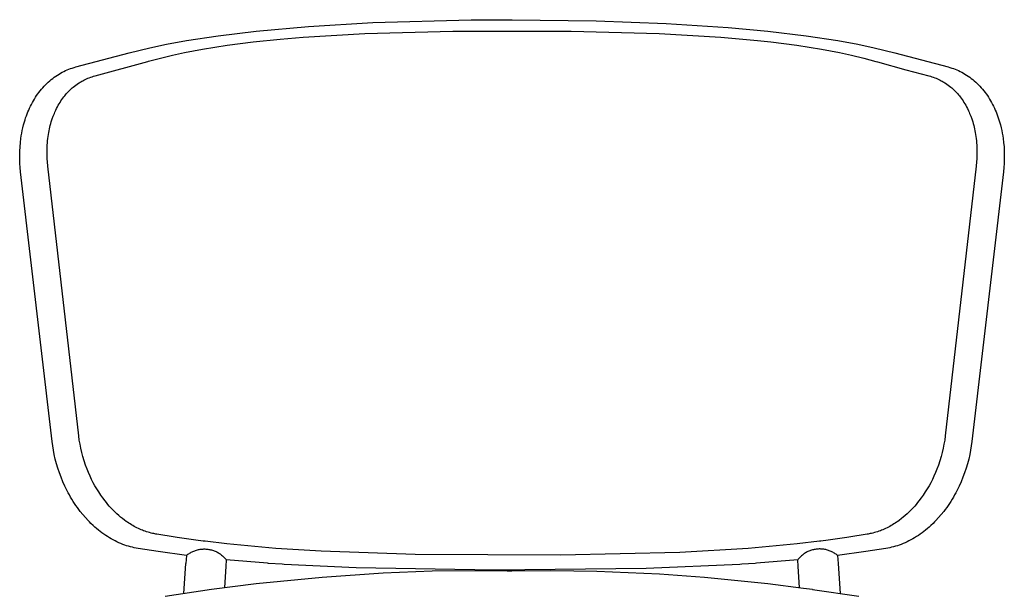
# Model space of a CAD drawing. Header units: millimetres. Extents: x 5000 to 6329, y 0 to 1857.
# Tile 7 of 9: x 5000 to 5541, y 1540 to 1857. Entities that reach past the tile are written whole.
import ezdxf

# ---------------------------------------------------------------- set-up
doc = ezdxf.new("R2010")
doc.units = ezdxf.units.MM
doc.layers.add('Make2D$Sichtbar$Kurven', color=18, linetype='Continuous', true_color=0x000000)

msp = doc.modelspace()

# ---------------------------------------------------------------- linework, layer by layer
at = {"layer": 'Make2D$Sichtbar$Kurven', "color": 18, "lineweight": -3, "true_color": 0x000000}
for p, q in [((5193.98, 1855.04), (5247.97, 1856.53)), ((5247.97, 1856.53), (5270.52, 1856.67)), ((5270.52, 1856.67), (5316.65, 1856.1)), ((5316.65, 1856.1), (5355.19, 1854.65)), ((5108.97, 1847.79), (5130, 1850.36)), ((5130, 1850.36), (5158.65, 1852.96)), ((5158.65, 1852.96), (5193.98, 1855.04)), ((5189.64, 1849.01), (5237.94, 1850.29)), ((5237.94, 1850.29), (5303.03, 1850.29)), ((5303.03, 1850.29), (5351.33, 1849.01)), ((5355.19, 1854.65), (5389.32, 1852.41)), ((5389.32, 1852.41), (5411.12, 1850.34)), ((5411.12, 1850.34), (5432.14, 1847.77)), ((5080.6, 1843.17), (5091.57, 1845.15)), ((5091.57, 1845.15), (5108.97, 1847.79)), ((5128.34, 1844.43), (5143.12, 1845.97)), ((5143.12, 1845.97), (5155.75, 1847.04)), ((5155.75, 1847.04), (5189.64, 1849.01)), ((5351.33, 1849.01), (5385.22, 1847.04)), ((5385.22, 1847.04), (5405.3, 1845.23)), ((5405.3, 1845.23), (5412.63, 1844.43)), ((5432.14, 1847.77), (5449.51, 1845.14)), ((5449.51, 1845.14), (5460.41, 1843.16)), ((5060.16, 1838.49), (5071.43, 1841.24)), ((5071.43, 1841.24), (5080.6, 1843.17)), ((5090.61, 1838.64), (5100.37, 1840.47)), ((5100.37, 1840.47), (5114.06, 1842.6)), ((5114.06, 1842.6), (5128.34, 1844.43)), ((5412.63, 1844.43), (5426.91, 1842.6)), ((5426.91, 1842.6), (5440.6, 1840.47)), ((5440.6, 1840.47), (5450.36, 1838.64)), ((5460.41, 1843.16), (5469.51, 1841.25)), ((5469.51, 1841.25), (5480.78, 1838.5)), ((5030.81, 1830.68), (5060.14, 1838.49)), ((5070.74, 1833.79), (5077.32, 1835.57)), ((5077.32, 1835.57), (5083.95, 1837.19)), ((5083.95, 1837.19), (5090.61, 1838.64)), ((5450.36, 1838.64), (5457.09, 1837.17)), ((5457.09, 1837.17), (5463.79, 1835.53)), ((5463.79, 1835.53), (5470.44, 1833.72)), ((5480.8, 1838.49), (5510.16, 1830.68)), ((5024.3, 1828.24), (5025.2, 1828.66)), ((5025.2, 1828.66), (5026.11, 1829.07)), ((5026.11, 1829.07), (5027.03, 1829.44)), ((5027.03, 1829.44), (5027.96, 1829.79)), ((5027.96, 1829.79), (5028.9, 1830.11)), ((5028.9, 1830.11), (5029.85, 1830.41)), ((5029.85, 1830.41), (5030.81, 1830.68)), ((5041.42, 1825.77), (5070.47, 1833.71)), ((5070.47, 1833.71), (5070.74, 1833.79)), ((5470.44, 1833.72), (5471.35, 1833.47)), ((5471.35, 1833.47), (5486.81, 1829.19)), ((5486.81, 1829.19), (5499.54, 1825.77)), ((5510.16, 1830.68), (5511.12, 1830.41)), ((5511.12, 1830.41), (5512.07, 1830.12)), ((5512.07, 1830.12), (5513.01, 1829.79)), ((5513.01, 1829.79), (5513.94, 1829.44)), ((5513.94, 1829.44), (5514.86, 1829.07)), ((5514.86, 1829.07), (5515.77, 1828.66)), ((5515.77, 1828.66), (5516.67, 1828.24)), ((5015.72, 1822.37), (5016.52, 1823.08)), ((5016.52, 1823.08), (5017.33, 1823.76)), ((5017.33, 1823.76), (5018.15, 1824.41)), ((5018.15, 1824.41), (5018.99, 1825.03)), ((5018.99, 1825.03), (5019.85, 1825.63)), ((5019.85, 1825.63), (5020.71, 1826.21)), ((5020.71, 1826.21), (5021.6, 1826.76)), ((5021.6, 1826.76), (5022.49, 1827.28)), ((5022.49, 1827.28), (5023.41, 1827.78)), ((5023.41, 1827.78), (5024.3, 1828.24)), ((5034.12, 1822.86), (5034.68, 1823.16)), ((5034.68, 1823.16), (5035.19, 1823.43)), ((5035.19, 1823.43), (5035.94, 1823.8)), ((5035.94, 1823.8), (5036.7, 1824.15)), ((5036.7, 1824.15), (5037.47, 1824.47)), ((5037.47, 1824.47), (5038.24, 1824.77)), ((5038.24, 1824.77), (5039.03, 1825.06)), ((5039.03, 1825.06), (5039.82, 1825.32)), ((5039.82, 1825.32), (5040.62, 1825.56)), ((5040.62, 1825.56), (5041.42, 1825.77)), ((5499.54, 1825.77), (5500.35, 1825.56)), ((5500.35, 1825.56), (5501.15, 1825.32)), ((5501.15, 1825.32), (5501.94, 1825.06)), ((5501.94, 1825.06), (5502.73, 1824.77)), ((5502.73, 1824.77), (5503.5, 1824.47)), ((5503.5, 1824.47), (5504.27, 1824.15)), ((5504.27, 1824.15), (5505.03, 1823.8)), ((5505.03, 1823.8), (5505.77, 1823.43)), ((5505.77, 1823.43), (5506.29, 1823.16)), ((5506.29, 1823.16), (5506.85, 1822.86)), ((5516.67, 1828.24), (5517.56, 1827.78)), ((5517.56, 1827.78), (5518.47, 1827.28)), ((5518.47, 1827.28), (5519.37, 1826.76)), ((5519.37, 1826.76), (5520.25, 1826.21)), ((5520.25, 1826.21), (5521.12, 1825.63)), ((5521.12, 1825.63), (5521.98, 1825.03)), ((5521.98, 1825.03), (5522.81, 1824.41)), ((5522.81, 1824.41), (5523.64, 1823.76)), ((5523.64, 1823.76), (5524.44, 1823.08)), ((5524.44, 1823.08), (5525.25, 1822.37)), ((5011.27, 1817.61), (5011.96, 1818.46)), ((5011.96, 1818.46), (5012.68, 1819.29)), ((5012.68, 1819.29), (5013.41, 1820.09)), ((5013.41, 1820.09), (5014.16, 1820.87)), ((5014.16, 1820.87), (5014.93, 1821.63)), ((5014.93, 1821.63), (5015.72, 1822.37)), ((5026.83, 1817.22), (5027.63, 1818.02)), ((5027.63, 1818.02), (5028.46, 1818.79)), ((5028.46, 1818.79), (5028.91, 1819.19)), ((5028.91, 1819.19), (5029.37, 1819.58)), ((5029.37, 1819.58), (5030.07, 1820.15)), ((5030.07, 1820.15), (5030.78, 1820.69)), ((5030.78, 1820.69), (5031.51, 1821.22)), ((5031.51, 1821.22), (5032.24, 1821.72)), ((5032.24, 1821.72), (5032.71, 1822.02)), ((5032.71, 1822.02), (5033.17, 1822.31)), ((5033.17, 1822.31), (5033.64, 1822.59)), ((5033.64, 1822.59), (5034.12, 1822.86)), ((5506.85, 1822.86), (5507.32, 1822.59)), ((5507.32, 1822.59), (5507.8, 1822.31)), ((5507.8, 1822.31), (5508.26, 1822.02)), ((5508.26, 1822.02), (5508.72, 1821.72)), ((5508.72, 1821.72), (5509.46, 1821.22)), ((5509.46, 1821.22), (5510.19, 1820.69)), ((5510.19, 1820.69), (5510.9, 1820.15)), ((5510.9, 1820.15), (5511.6, 1819.58)), ((5511.6, 1819.58), (5512.06, 1819.19)), ((5512.06, 1819.19), (5512.51, 1818.79)), ((5512.51, 1818.79), (5513.34, 1818.02)), ((5513.34, 1818.02), (5514.14, 1817.22)), ((5525.25, 1822.37), (5526.04, 1821.63)), ((5526.04, 1821.63), (5526.81, 1820.87)), ((5526.81, 1820.87), (5527.56, 1820.09)), ((5527.56, 1820.09), (5528.29, 1819.29)), ((5528.29, 1819.29), (5529, 1818.46)), ((5529, 1818.46), (5529.7, 1817.61)), ((5007.51, 1812.09), (5008.08, 1813.06)), ((5008.08, 1813.06), (5008.68, 1814.01)), ((5008.68, 1814.01), (5009.3, 1814.94)), ((5009.3, 1814.94), (5009.94, 1815.85)), ((5009.94, 1815.85), (5010.59, 1816.74)), ((5010.59, 1816.74), (5011.27, 1817.61)), ((5022.68, 1812.04), (5023.21, 1812.82)), ((5023.21, 1812.82), (5023.75, 1813.58)), ((5023.75, 1813.58), (5024.32, 1814.33)), ((5024.32, 1814.33), (5024.77, 1814.9)), ((5024.77, 1814.9), (5025.17, 1815.38)), ((5025.17, 1815.38), (5025.57, 1815.85)), ((5025.57, 1815.85), (5025.98, 1816.32)), ((5025.98, 1816.32), (5026.4, 1816.77)), ((5026.4, 1816.77), (5026.83, 1817.22)), ((5514.14, 1817.22), (5514.57, 1816.77)), ((5514.57, 1816.77), (5514.99, 1816.32)), ((5514.99, 1816.32), (5515.4, 1815.85)), ((5515.4, 1815.85), (5515.8, 1815.38)), ((5515.8, 1815.38), (5516.27, 1814.81)), ((5516.27, 1814.81), (5516.65, 1814.33)), ((5516.65, 1814.33), (5517.21, 1813.58)), ((5517.21, 1813.58), (5517.76, 1812.82)), ((5517.76, 1812.82), (5518.29, 1812.04)), ((5529.7, 1817.61), (5530.37, 1816.74)), ((5530.37, 1816.74), (5531.03, 1815.85)), ((5531.03, 1815.85), (5531.67, 1814.94)), ((5531.67, 1814.94), (5532.29, 1814.01)), ((5532.29, 1814.01), (5532.88, 1813.06)), ((5532.88, 1813.06), (5533.46, 1812.1)), ((5004.5, 1805.98), (5004.95, 1807.03)), ((5004.95, 1807.03), (5005.41, 1808.07)), ((5005.41, 1808.07), (5005.9, 1809.09)), ((5005.9, 1809.09), (5006.42, 1810.11)), ((5006.42, 1810.11), (5006.95, 1811.11)), ((5006.95, 1811.11), (5007.51, 1812.09)), ((5019.35, 1805.93), (5019.82, 1806.96)), ((5019.82, 1806.96), (5020.29, 1807.9)), ((5020.29, 1807.9), (5020.73, 1808.76)), ((5020.73, 1808.76), (5021.19, 1809.61)), ((5021.19, 1809.61), (5021.67, 1810.44)), ((5021.67, 1810.44), (5022.17, 1811.25)), ((5022.17, 1811.25), (5022.68, 1812.04)), ((5518.29, 1812.04), (5518.8, 1811.25)), ((5518.8, 1811.25), (5519.3, 1810.44)), ((5519.3, 1810.44), (5519.78, 1809.61)), ((5519.78, 1809.61), (5520.24, 1808.76)), ((5520.24, 1808.76), (5520.68, 1807.9)), ((5520.68, 1807.9), (5521.28, 1806.66)), ((5533.46, 1812.1), (5534.02, 1811.11)), ((5534.02, 1811.11), (5534.55, 1810.11)), ((5534.55, 1810.11), (5535.07, 1809.09)), ((5535.07, 1809.09), (5535.56, 1808.07)), ((5535.56, 1808.07), (5536.02, 1807.03)), ((5536.02, 1807.03), (5536.47, 1805.98)), ((5002.58, 1800.51), (5002.92, 1801.63)), ((5002.92, 1801.63), (5003.28, 1802.73)), ((5003.28, 1802.73), (5003.67, 1803.83)), ((5003.67, 1803.83), (5004.07, 1804.91)), ((5004.07, 1804.91), (5004.5, 1805.98)), ((5017.37, 1800.54), (5017.88, 1802.12)), ((5017.88, 1802.12), (5018.43, 1803.67)), ((5018.43, 1803.67), (5018.73, 1804.43)), ((5018.73, 1804.43), (5019.04, 1805.19)), ((5019.04, 1805.19), (5019.35, 1805.93)), ((5521.28, 1806.66), (5521.61, 1805.93)), ((5521.61, 1805.93), (5521.93, 1805.19)), ((5521.93, 1805.19), (5522.24, 1804.43)), ((5522.24, 1804.43), (5522.54, 1803.67)), ((5522.54, 1803.67), (5523.09, 1802.12)), ((5523.09, 1802.12), (5523.6, 1800.54)), ((5536.47, 1805.98), (5536.9, 1804.91)), ((5536.9, 1804.91), (5537.3, 1803.83)), ((5537.3, 1803.83), (5537.68, 1802.73)), ((5537.68, 1802.73), (5538.05, 1801.63)), ((5538.05, 1801.63), (5538.39, 1800.51)), ((5001.41, 1795.84), (5001.73, 1797.3)), ((5001.73, 1797.3), (5002.13, 1798.91)), ((5002.13, 1798.91), (5002.58, 1800.51)), ((5016.15, 1795.63), (5016.36, 1796.63)), ((5016.36, 1796.63), (5016.58, 1797.62)), ((5016.58, 1797.62), (5016.83, 1798.61)), ((5016.83, 1798.61), (5017.09, 1799.58)), ((5017.09, 1799.58), (5017.37, 1800.54)), ((5523.6, 1800.54), (5523.88, 1799.58)), ((5523.88, 1799.58), (5524.14, 1798.61)), ((5524.14, 1798.61), (5524.38, 1797.62)), ((5524.38, 1797.62), (5524.61, 1796.63)), ((5524.61, 1796.63), (5524.82, 1795.63)), ((5538.39, 1800.51), (5538.84, 1798.91)), ((5538.84, 1798.91), (5539.24, 1797.3)), ((5539.24, 1797.3), (5539.56, 1795.85)), ((5000.37, 1789.12), (5000.64, 1791.4)), ((5000.64, 1791.4), (5000.86, 1792.89)), ((5000.86, 1792.89), (5001.12, 1794.38)), ((5001.12, 1794.38), (5001.41, 1795.84)), ((5015.34, 1790.18), (5015.47, 1791.38)), ((5015.47, 1791.38), (5015.63, 1792.56)), ((5015.63, 1792.56), (5015.78, 1793.59)), ((5015.78, 1793.59), (5015.96, 1794.62)), ((5015.96, 1794.62), (5016.15, 1795.63)), ((5524.82, 1795.63), (5525.01, 1794.62)), ((5525.01, 1794.62), (5525.19, 1793.59)), ((5525.19, 1793.59), (5525.34, 1792.56)), ((5525.34, 1792.56), (5525.5, 1791.38)), ((5525.5, 1791.38), (5525.63, 1790.18)), ((5539.56, 1795.85), (5539.85, 1794.38)), ((5539.85, 1794.38), (5540.11, 1792.9)), ((5540.11, 1792.9), (5540.33, 1791.4)), ((5540.33, 1791.4), (5540.6, 1789.13)), ((5000.05, 1784.5), (5000.17, 1786.82)), ((5000.17, 1786.82), (5000.37, 1789.12)), ((5015.03, 1784.36), (5015.06, 1786.07)), ((5015.06, 1786.07), (5015.14, 1787.77)), ((5015.14, 1787.77), (5015.23, 1788.98)), ((5015.23, 1788.98), (5015.34, 1790.18)), ((5525.63, 1790.18), (5525.74, 1788.98)), ((5525.74, 1788.98), (5525.83, 1787.77)), ((5525.83, 1787.77), (5525.9, 1786.07)), ((5525.9, 1786.07), (5525.94, 1784.36)), ((5540.6, 1789.13), (5540.8, 1786.83)), ((5540.8, 1786.83), (5540.92, 1784.5)), ((5000, 1782.16), (5000.05, 1784.5)), ((5000.03, 1779.92), (5000, 1782.16)), ((5000.12, 1777.67), (5000.03, 1779.92)), ((5015.05, 1782.35), (5015.03, 1784.36)), ((5015.13, 1780.34), (5015.05, 1782.35)), ((5015.27, 1778.32), (5015.13, 1780.34)), ((5525.84, 1780.34), (5525.7, 1778.32)), ((5525.92, 1782.35), (5525.84, 1780.34)), ((5525.94, 1784.36), (5525.92, 1782.35)), ((5540.94, 1779.92), (5540.85, 1777.67)), ((5540.92, 1784.5), (5540.97, 1782.17)), ((5540.97, 1782.17), (5540.94, 1779.92)), ((5000.28, 1775.41), (5000.12, 1777.67)), ((5000.52, 1773.15), (5000.28, 1775.41)), ((5015.47, 1776.29), (5015.27, 1778.32)), ((5032.45, 1627.97), (5015.47, 1776.27)), ((5525.5, 1776.27), (5508.52, 1627.97)), ((5525.7, 1778.32), (5525.5, 1776.29)), ((5540.68, 1775.41), (5540.45, 1773.15)), ((5540.85, 1777.67), (5540.68, 1775.41)), ((5017.81, 1624.98), (5000.52, 1773.15)), ((5540.45, 1773.15), (5523.16, 1624.98)), ((5018.13, 1622.54), (5017.81, 1624.98)), ((5032.76, 1625.7), (5032.45, 1627.97)), ((5033.14, 1623.44), (5032.76, 1625.7)), ((5033.59, 1621.18), (5033.14, 1623.44)), ((5507.83, 1623.44), (5507.38, 1621.18)), ((5508.21, 1625.7), (5507.83, 1623.44)), ((5508.52, 1627.97), (5508.21, 1625.7)), ((5523.16, 1624.98), (5522.83, 1622.54)), ((5018.54, 1620.09), (5018.13, 1622.54)), ((5019.02, 1617.66), (5018.54, 1620.09)), ((5019.57, 1615.23), (5019.02, 1617.66)), ((5034.11, 1618.93), (5033.59, 1621.18)), ((5034.74, 1616.58), (5034.11, 1618.93)), ((5506.86, 1618.93), (5506.23, 1616.58)), ((5507.38, 1621.18), (5506.86, 1618.93)), ((5521.95, 1617.66), (5521.4, 1615.24)), ((5522.43, 1620.09), (5521.95, 1617.66)), ((5522.83, 1622.54), (5522.43, 1620.09)), ((5020.24, 1612.7), (5019.57, 1615.23)), ((5020.99, 1610.19), (5020.24, 1612.7)), ((5035.44, 1614.25), (5034.74, 1616.58)), ((5036.22, 1611.94), (5035.44, 1614.25)), ((5505.53, 1614.25), (5504.75, 1611.94)), ((5506.23, 1616.58), (5505.53, 1614.25)), ((5520.73, 1612.7), (5519.98, 1610.19)), ((5521.4, 1615.24), (5520.73, 1612.7)), ((5021.82, 1607.71), (5020.99, 1610.19)), ((5022.73, 1605.25), (5021.82, 1607.71)), ((5037.07, 1609.66), (5036.22, 1611.94)), ((5037.84, 1607.77), (5037.07, 1609.66)), ((5038.67, 1605.9), (5037.84, 1607.77)), ((5503.12, 1607.77), (5502.3, 1605.9)), ((5503.9, 1609.66), (5503.12, 1607.77)), ((5504.75, 1611.94), (5503.9, 1609.66)), ((5519.15, 1607.71), (5518.24, 1605.26)), ((5519.98, 1610.19), (5519.15, 1607.71)), ((5023.76, 1602.75), (5022.73, 1605.25)), ((5024.87, 1600.28), (5023.76, 1602.75)), ((5039.54, 1604.06), (5038.67, 1605.9)), ((5040.46, 1602.25), (5039.54, 1604.06)), ((5041.36, 1600.6), (5040.46, 1602.25)), ((5500.51, 1602.25), (5499.61, 1600.6)), ((5501.43, 1604.06), (5500.51, 1602.25)), ((5502.3, 1605.9), (5501.43, 1604.06)), ((5517.21, 1602.75), (5516.1, 1600.29)), ((5518.24, 1605.26), (5517.21, 1602.75)), ((5026.06, 1597.87), (5024.87, 1600.28)), ((5026.68, 1596.68), (5026.06, 1597.87)), ((5027.32, 1595.51), (5026.68, 1596.68)), ((5042.37, 1598.86), (5041.36, 1600.6)), ((5043.43, 1597.16), (5042.37, 1598.86)), ((5044.53, 1595.49), (5043.43, 1597.16)), ((5497.54, 1597.16), (5496.44, 1595.49)), ((5498.6, 1598.86), (5497.54, 1597.16)), ((5499.61, 1600.6), (5498.6, 1598.86)), ((5514.29, 1596.68), (5513.65, 1595.51)), ((5514.92, 1597.87), (5514.29, 1596.68)), ((5516.1, 1600.29), (5514.92, 1597.87)), ((5028, 1594.32), (5027.32, 1595.51)), ((5028.7, 1593.15), (5028, 1594.32)), ((5029.41, 1592), (5028.7, 1593.15)), ((5030.15, 1590.86), (5029.41, 1592)), ((5030.9, 1589.75), (5030.15, 1590.86)), ((5045.67, 1593.88), (5044.53, 1595.49)), ((5046.89, 1592.27), (5045.67, 1593.88)), ((5047.65, 1591.3), (5046.89, 1592.27)), ((5048.44, 1590.36), (5047.65, 1591.3)), ((5493.31, 1591.3), (5492.53, 1590.36)), ((5494.08, 1592.27), (5493.31, 1591.3)), ((5495.29, 1593.88), (5494.08, 1592.27)), ((5496.44, 1595.49), (5495.29, 1593.88)), ((5510.83, 1590.87), (5510.07, 1589.75)), ((5511.56, 1592), (5510.83, 1590.87)), ((5512.28, 1593.16), (5511.56, 1592)), ((5512.97, 1594.33), (5512.28, 1593.16)), ((5513.65, 1595.51), (5512.97, 1594.33)), ((5031.67, 1588.65), (5030.9, 1589.75)), ((5032.46, 1587.57), (5031.67, 1588.65)), ((5033.26, 1586.51), (5032.46, 1587.57)), ((5034.66, 1584.76), (5033.26, 1586.51)), ((5049.23, 1589.43), (5048.44, 1590.36)), ((5050.05, 1588.53), (5049.23, 1589.43)), ((5050.87, 1587.65), (5050.05, 1588.53)), ((5051.71, 1586.79), (5050.87, 1587.65)), ((5052.56, 1585.95), (5051.71, 1586.79)), ((5053.42, 1585.14), (5052.56, 1585.95)), ((5054.44, 1584.22), (5053.42, 1585.14)), ((5487.55, 1585.14), (5486.53, 1584.22)), ((5488.41, 1585.95), (5487.55, 1585.14)), ((5489.26, 1586.79), (5488.41, 1585.95)), ((5490.1, 1587.65), (5489.26, 1586.79)), ((5490.92, 1588.53), (5490.1, 1587.65)), ((5491.73, 1589.43), (5490.92, 1588.53)), ((5492.53, 1590.36), (5491.73, 1589.43)), ((5507.71, 1586.51), (5506.31, 1584.77)), ((5508.51, 1587.57), (5507.71, 1586.51)), ((5509.3, 1588.65), (5508.51, 1587.57)), ((5510.07, 1589.75), (5509.3, 1588.65)), ((5036.11, 1583.08), (5034.66, 1584.76)), ((5037.6, 1581.46), (5036.11, 1583.08)), ((5038.36, 1580.68), (5037.6, 1581.46)), ((5039.13, 1579.91), (5038.36, 1580.68)), ((5040.35, 1578.75), (5039.13, 1579.91)), ((5055.47, 1583.34), (5054.44, 1584.22)), ((5056.52, 1582.5), (5055.47, 1583.34)), ((5057.58, 1581.68), (5056.52, 1582.5)), ((5058.52, 1581), (5057.58, 1581.68)), ((5059.22, 1580.52), (5058.52, 1581)), ((5059.92, 1580.05), (5059.22, 1580.52)), ((5060.63, 1579.59), (5059.92, 1580.05)), ((5481.05, 1580.05), (5480.34, 1579.59)), ((5481.75, 1580.52), (5481.05, 1580.05)), ((5482.45, 1581), (5481.75, 1580.52)), ((5483.14, 1581.5), (5482.45, 1581)), ((5484.45, 1582.5), (5483.14, 1581.5)), ((5485.49, 1583.34), (5484.45, 1582.5)), ((5486.53, 1584.22), (5485.49, 1583.34)), ((5501.84, 1579.91), (5500.63, 1578.75)), ((5502.61, 1580.68), (5501.84, 1579.91)), ((5503.37, 1581.46), (5502.61, 1580.68)), ((5504.86, 1583.08), (5503.37, 1581.46)), ((5506.31, 1584.77), (5504.86, 1583.08)), ((5041.29, 1577.89), (5040.35, 1578.75)), ((5042.25, 1577.06), (5041.29, 1577.89)), ((5043.23, 1576.25), (5042.25, 1577.06)), ((5044.21, 1575.47), (5043.23, 1576.25)), ((5045.21, 1574.72), (5044.21, 1575.47)), ((5046.22, 1573.99), (5045.21, 1574.72)), ((5061.38, 1579.13), (5060.63, 1579.59)), ((5062.13, 1578.69), (5061.38, 1579.13)), ((5062.89, 1578.26), (5062.13, 1578.69)), ((5063.65, 1577.85), (5062.89, 1578.26)), ((5064.41, 1577.46), (5063.65, 1577.85)), ((5065.19, 1577.09), (5064.41, 1577.46)), ((5065.96, 1576.73), (5065.19, 1577.09)), ((5066.74, 1576.4), (5065.96, 1576.73)), ((5067.42, 1576.12), (5066.74, 1576.4)), ((5068.11, 1575.85), (5067.42, 1576.12)), ((5068.92, 1575.56), (5068.11, 1575.85)), ((5069.72, 1575.29), (5068.92, 1575.56)), ((5070.54, 1575.03), (5069.72, 1575.29)), ((5071.36, 1574.8), (5070.54, 1575.03)), ((5072.18, 1574.58), (5071.36, 1574.8)), ((5073, 1574.39), (5072.18, 1574.58)), ((5073.61, 1574.26), (5073, 1574.39)), ((5074.21, 1574.15), (5073.61, 1574.26)), ((5467.36, 1574.26), (5466.76, 1574.15)), ((5467.97, 1574.39), (5467.36, 1574.26)), ((5468.79, 1574.58), (5467.97, 1574.39)), ((5469.61, 1574.8), (5468.79, 1574.58)), ((5470.43, 1575.03), (5469.61, 1574.8)), ((5471.25, 1575.29), (5470.43, 1575.03)), ((5472.05, 1575.56), (5471.25, 1575.29)), ((5472.86, 1575.85), (5472.05, 1575.56)), ((5473.55, 1576.12), (5472.86, 1575.85)), ((5474.23, 1576.4), (5473.55, 1576.12)), ((5475.01, 1576.73), (5474.23, 1576.4)), ((5475.78, 1577.09), (5475.01, 1576.73)), ((5476.55, 1577.46), (5475.78, 1577.09)), ((5477.32, 1577.85), (5476.55, 1577.46)), ((5478.08, 1578.26), (5477.32, 1577.85)), ((5478.84, 1578.69), (5478.08, 1578.26)), ((5479.59, 1579.13), (5478.84, 1578.69)), ((5480.34, 1579.59), (5479.59, 1579.13)), ((5495.77, 1574.73), (5494.76, 1574)), ((5496.77, 1575.48), (5495.77, 1574.73)), ((5497.75, 1576.26), (5496.77, 1575.48)), ((5498.72, 1577.07), (5497.75, 1576.26)), ((5499.68, 1577.9), (5498.72, 1577.07)), ((5500.63, 1578.75), (5499.68, 1577.9)), ((5047.24, 1573.29), (5046.22, 1573.99)), ((5048.27, 1572.62), (5047.24, 1573.29)), ((5049.29, 1571.99), (5048.27, 1572.62)), ((5050.32, 1571.39), (5049.29, 1571.99)), ((5051.35, 1570.82), (5050.32, 1571.39)), ((5052.4, 1570.27), (5051.35, 1570.82)), ((5053.45, 1569.75), (5052.4, 1570.27)), ((5054.51, 1569.27), (5053.45, 1569.75)), ((5055.58, 1568.81), (5054.51, 1569.27)), ((5074.82, 1574.04), (5074.21, 1574.15)), ((5075.42, 1573.95), (5074.82, 1574.04)), ((5085.37, 1572.41), (5075.42, 1573.95)), ((5086.61, 1572.22), (5085.37, 1572.41)), ((5091.66, 1571.44), (5086.61, 1572.22)), ((5096.86, 1570.71), (5091.66, 1571.44)), ((5100.84, 1570.2), (5096.86, 1570.71)), ((5101.51, 1570.11), (5100.84, 1570.2)), ((5101.96, 1570.05), (5101.51, 1570.11)), ((5113.81, 1568.65), (5101.96, 1570.05)), ((5439.45, 1570.11), (5427.16, 1568.65)), ((5440.13, 1570.2), (5439.45, 1570.11)), ((5444.11, 1570.71), (5440.13, 1570.2)), ((5449.31, 1571.44), (5444.11, 1570.71)), ((5454.36, 1572.22), (5449.31, 1571.44)), ((5455.6, 1572.41), (5454.36, 1572.22)), ((5465.54, 1573.95), (5455.6, 1572.41)), ((5466.15, 1574.04), (5465.54, 1573.95)), ((5466.76, 1574.15), (5466.15, 1574.04)), ((5485.4, 1568.81), (5484.32, 1568.38)), ((5486.46, 1569.27), (5485.4, 1568.81)), ((5487.53, 1569.76), (5486.46, 1569.27)), ((5488.58, 1570.28), (5487.53, 1569.76)), ((5489.63, 1570.82), (5488.58, 1570.28)), ((5490.66, 1571.4), (5489.63, 1570.82)), ((5491.69, 1572), (5490.66, 1571.4)), ((5492.71, 1572.63), (5491.69, 1572)), ((5493.74, 1573.3), (5492.71, 1572.63)), ((5494.76, 1574), (5493.74, 1573.3)), ((5056.66, 1568.38), (5055.58, 1568.81)), ((5057.7, 1567.99), (5056.66, 1568.38)), ((5058.75, 1567.64), (5057.7, 1567.99)), ((5059.8, 1567.31), (5058.75, 1567.64)), ((5060.86, 1567.01), (5059.8, 1567.31)), ((5061.92, 1566.74), (5060.86, 1567.01)), ((5062.98, 1566.5), (5061.92, 1566.74)), ((5064.05, 1566.29), (5062.98, 1566.5)), ((5065.12, 1566.11), (5064.05, 1566.29)), ((5076.1, 1564.43), (5065.12, 1566.11)), ((5091.64, 1562.25), (5076.13, 1564.42)), ((5140.79, 1566.14), (5113.81, 1568.65)), ((5113.81, 1568.65), (5113.81, 1568.65)), ((5165.56, 1564.57), (5140.79, 1566.14)), ((5217.37, 1562.78), (5165.56, 1564.57)), ((5362.68, 1563.98), (5297.12, 1562.39)), ((5400.18, 1566.14), (5362.68, 1563.98)), ((5427.16, 1568.65), (5400.18, 1566.14)), ((5464.85, 1564.42), (5449.33, 1562.25)), ((5475.86, 1566.11), (5464.86, 1564.43)), ((5476.93, 1566.29), (5475.87, 1566.11)), ((5478, 1566.5), (5476.93, 1566.29)), ((5479.06, 1566.74), (5478, 1566.5)), ((5480.12, 1567.01), (5479.06, 1566.74)), ((5481.18, 1567.31), (5480.12, 1567.01)), ((5482.23, 1567.64), (5481.18, 1567.31)), ((5483.28, 1568), (5482.23, 1567.64)), ((5484.32, 1568.38), (5483.28, 1568)), ((5091.64, 1562.25), (5091.32, 1557.78)), ((5113.51, 1559.84), (5113.26, 1556.26)), ((5136.22, 1557.95), (5113.51, 1559.84)), ((5297.12, 1562.39), (5217.37, 1562.78)), ((5427.46, 1559.84), (5404.75, 1557.95)), ((5427.71, 1556.26), (5427.46, 1559.84)), ((5449.33, 1562.25), (5449.66, 1557.78)), ((5090.17, 1541.46), (5091.31, 1557.78)), ((5113.26, 1556.26), (5112.45, 1544.62)), ((5136.79, 1557.91), (5136.22, 1557.95)), ((5144.22, 1557.41), (5136.79, 1557.91)), ((5145.36, 1557.34), (5144.22, 1557.41)), ((5184.81, 1555.46), (5145.36, 1557.34)), ((5166.12, 1550.43), (5199.76, 1552.74)), ((5260.86, 1554.11), (5184.81, 1555.46)), ((5199.76, 1552.74), (5226.59, 1553.78)), ((5226.59, 1553.78), (5255.59, 1554.02)), ((5255.59, 1554.02), (5267.76, 1553.79)), ((5344.28, 1555.08), (5260.86, 1554.11)), ((5267.76, 1553.79), (5270.48, 1553.75)), ((5270.48, 1553.75), (5291.87, 1554.05)), ((5291.87, 1554.05), (5317.16, 1553.71)), ((5317.16, 1553.71), (5351.45, 1552.15)), ((5395.61, 1557.34), (5344.28, 1555.08)), ((5396.75, 1557.41), (5395.61, 1557.34)), ((5404.17, 1557.91), (5396.75, 1557.41)), ((5404.75, 1557.95), (5404.17, 1557.91)), ((5428.52, 1544.62), (5427.71, 1556.26)), ((5449.66, 1557.78), (5450.8, 1541.46)), ((5129.92, 1546.78), (5166.12, 1550.43)), ((5351.45, 1552.15), (5376.26, 1550.31)), ((5376.26, 1550.31), (5411.04, 1546.79)), ((5079.98, 1539.83), (5105.41, 1543.67)), ((5105.41, 1543.67), (5129.92, 1546.78)), ((5411.04, 1546.79), (5430.63, 1544.34)), ((5430.63, 1544.34), (5435.55, 1543.67)), ((5435.55, 1543.67), (5435.63, 1543.66)), ((5435.63, 1543.66), (5461, 1539.83))]:
    msp.add_line(p, q, dxfattribs=at)
at = {"layer": 'Make2D$Sichtbar$Kurven', "color": 18, "true_color": 0x000000}
for p, q in [((5092.89, 1563.2), (5093.33, 1563.49)), ((5093.33, 1563.49), (5093.78, 1563.76)), ((5093.78, 1563.76), (5094.23, 1564.02)), ((5094.23, 1564.02), (5094.7, 1564.26)), ((5094.7, 1564.26), (5095.17, 1564.49)), ((5095.17, 1564.49), (5095.65, 1564.7)), ((5095.65, 1564.7), (5096.14, 1564.89)), ((5096.14, 1564.89), (5096.63, 1565.06)), ((5096.63, 1565.06), (5097.13, 1565.22)), ((5097.13, 1565.22), (5097.64, 1565.36)), ((5097.64, 1565.36), (5098.15, 1565.48)), ((5098.15, 1565.48), (5098.66, 1565.59)), ((5098.66, 1565.59), (5099.18, 1565.67)), ((5099.18, 1565.67), (5099.7, 1565.74)), ((5099.7, 1565.74), (5100.22, 1565.79)), ((5100.22, 1565.79), (5100.74, 1565.82)), ((5100.74, 1565.82), (5101.26, 1565.84)), ((5101.26, 1565.84), (5101.79, 1565.84)), ((5101.79, 1565.84), (5102.31, 1565.82)), ((5102.31, 1565.82), (5102.83, 1565.78)), ((5102.83, 1565.78), (5103.35, 1565.72)), ((5103.35, 1565.72), (5103.87, 1565.64)), ((5103.87, 1565.64), (5104.39, 1565.55)), ((5104.39, 1565.55), (5104.9, 1565.44)), ((5104.9, 1565.44), (5105.41, 1565.31)), ((5105.41, 1565.31), (5105.91, 1565.16)), ((5105.91, 1565.16), (5106.41, 1565)), ((5106.41, 1565), (5106.9, 1564.82)), ((5106.9, 1564.82), (5107.38, 1564.62)), ((5107.38, 1564.62), (5107.86, 1564.41)), ((5107.86, 1564.41), (5108.33, 1564.18)), ((5108.33, 1564.18), (5108.79, 1563.93)), ((5108.79, 1563.93), (5109.25, 1563.67)), ((5109.25, 1563.67), (5109.69, 1563.39)), ((5431.72, 1563.67), (5431.28, 1563.39)), ((5432.18, 1563.93), (5431.72, 1563.67)), ((5432.64, 1564.18), (5432.18, 1563.93)), ((5433.11, 1564.41), (5432.64, 1564.18)), ((5433.59, 1564.62), (5433.11, 1564.41)), ((5434.07, 1564.82), (5433.59, 1564.62)), ((5434.56, 1565), (5434.07, 1564.82)), ((5435.06, 1565.16), (5434.56, 1565)), ((5435.56, 1565.31), (5435.06, 1565.16)), ((5436.07, 1565.44), (5435.56, 1565.31)), ((5436.58, 1565.55), (5436.07, 1565.44)), ((5437.1, 1565.64), (5436.58, 1565.55)), ((5437.62, 1565.72), (5437.1, 1565.64)), ((5438.14, 1565.78), (5437.62, 1565.72)), ((5438.66, 1565.82), (5438.14, 1565.78)), ((5439.18, 1565.84), (5438.66, 1565.82)), ((5439.71, 1565.84), (5439.18, 1565.84)), ((5440.23, 1565.82), (5439.71, 1565.84)), ((5440.75, 1565.79), (5440.23, 1565.82)), ((5441.28, 1565.74), (5440.75, 1565.79)), ((5441.79, 1565.67), (5441.28, 1565.74)), ((5442.31, 1565.59), (5441.79, 1565.67)), ((5442.82, 1565.48), (5442.31, 1565.59)), ((5443.33, 1565.36), (5442.82, 1565.48)), ((5443.84, 1565.22), (5443.33, 1565.36)), ((5444.34, 1565.06), (5443.84, 1565.22)), ((5444.83, 1564.89), (5444.34, 1565.06)), ((5445.32, 1564.7), (5444.83, 1564.89)), ((5445.8, 1564.49), (5445.32, 1564.7)), ((5446.27, 1564.26), (5445.8, 1564.49)), ((5446.74, 1564.02), (5446.27, 1564.26)), ((5447.2, 1563.76), (5446.74, 1564.02)), ((5447.64, 1563.49), (5447.2, 1563.76)), ((5448.08, 1563.2), (5447.64, 1563.49)), ((5091.64, 1562.25), (5092.05, 1562.58)), ((5092.05, 1562.58), (5092.46, 1562.9)), ((5092.46, 1562.9), (5092.89, 1563.2)), ((5109.69, 1563.39), (5110.13, 1563.1)), ((5110.13, 1563.1), (5110.55, 1562.79)), ((5110.55, 1562.79), (5110.96, 1562.47)), ((5110.96, 1562.47), (5111.36, 1562.13)), ((5111.36, 1562.13), (5111.75, 1561.78)), ((5111.75, 1561.78), (5112.13, 1561.42)), ((5112.13, 1561.42), (5112.5, 1561.04)), ((5112.5, 1561.04), (5112.85, 1560.65)), ((5112.85, 1560.65), (5113.18, 1560.25)), ((5113.18, 1560.25), (5113.51, 1559.84)), ((5427.79, 1560.25), (5427.46, 1559.84)), ((5428.12, 1560.65), (5427.79, 1560.25)), ((5428.48, 1561.04), (5428.12, 1560.65)), ((5428.84, 1561.42), (5428.48, 1561.04)), ((5429.22, 1561.78), (5428.84, 1561.42)), ((5429.61, 1562.13), (5429.22, 1561.78)), ((5430.01, 1562.47), (5429.61, 1562.13)), ((5430.42, 1562.79), (5430.01, 1562.47)), ((5430.84, 1563.1), (5430.42, 1562.79)), ((5431.28, 1563.39), (5430.84, 1563.1)), ((5448.51, 1562.9), (5448.08, 1563.2)), ((5448.93, 1562.58), (5448.51, 1562.9)), ((5449.33, 1562.25), (5448.93, 1562.58))]:
    msp.add_line(p, q, dxfattribs=at)

doc.saveas('drawing.dxf')
